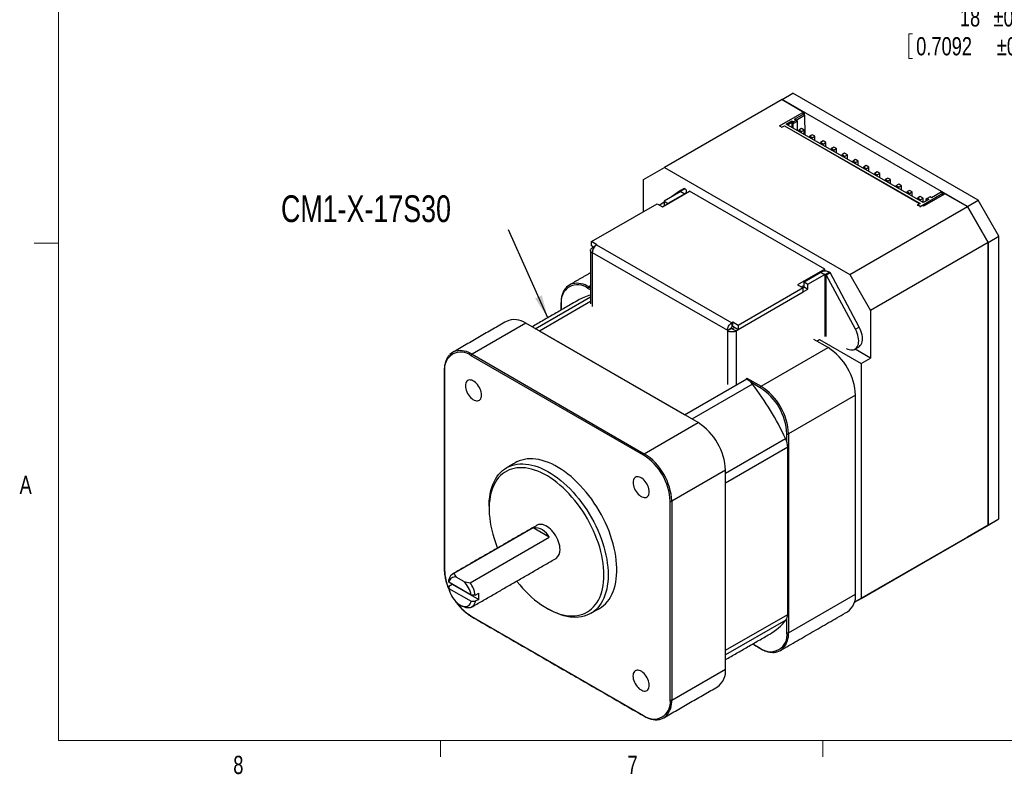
# Model space of a CAD drawing. Header units: millimetres. Extents: x 11 to 421, y 5 to 275.
# Tile 1 of 5: x 11 to 140, y 6 to 104. Entities that reach past the tile are written whole.
import ezdxf

# ---------------------------------------------------------------- set-up
doc = ezdxf.new("R2010")
doc.units = ezdxf.units.MM
doc.styles.add('SLDTEXTSTYLE0', font='TXT', dxfattribs={"width": 0.75})
doc.dimstyles.new('SLDDIMSTYLE2', dxfattribs={"dimtxt": 0, "dimasz": 3, "dimexe": 0, "dimexo": 0.0625, "dimgap": 0, "dimtad": 0, "dimtih": 1, "dimtoh": 1, "dimdec": 0, "dimrnd": 1e-09, "dimzin": 0, "dimdsep": 46, "dimtxsty": 'Standard', "dimsah": 1, "dimcen": 0.09, "dimadec": 0, "dimazin": 0, "dimtfac": 3, "dimtdec": 0, "dimtofl": 0, "dimtmove": 0, "dimatfit": 3, "dimfxl": 1, "dimtolj": 1, "dimtzin": 0, "dimarcsym": 0})
doc.dimstyles.new('SLDDIMSTYLE4', dxfattribs={"dimtxt": 2.38125, "dimasz": 3, "dimexe": 0, "dimexo": 0.0625, "dimgap": 0.595313, "dimtad": 0, "dimdec": 1, "dimrnd": 1e-09, "dimzin": 12, "dimdsep": 46, "dimtxsty": 'SLDTEXTSTYLE0', "dimsah": 1, "dimcen": 0.09, "dimadec": 0, "dimazin": 0, "dimtol": 1, "dimtp": 0.5, "dimtm": 0.5, "dimtfac": 1, "dimtdec": 1, "dimtofl": 0, "dimtmove": 0, "dimatfit": 3, "dimfxl": 1, "dimtolj": 1, "dimarcsym": 0})

# ---------------------------------------------------------------- blocks, each defined once
blk = doc.blocks.new('*D17')
at = {"color": 7, "linetype": 'Continuous', "lineweight": 0}
for p, q in [((155.11, 142.63), (155.11, 101.73)), ((173.13, 128.81), (173.13, 101.73)), ((127.17, 102.45), (127.17, 99.24)), ((127.17, 102.45), (127.65, 102.45)), ((151.06, 102.45), (150.58, 102.45)), ((151.06, 102.45), (151.06, 99.24)), ((155.11, 102.73), (154.1, 102.73)), ((173.13, 102.73), (155.11, 102.73)), ((127.17, 99.24), (127.65, 99.24)), ((151.06, 99.24), (150.58, 99.24))]:
    blk.add_line(p, q, dxfattribs=at)
for points in [[(155.11, 102.73), (158.11, 102.23), (158.11, 103.23)], [(173.13, 102.73), (170.13, 103.23), (170.13, 102.23)]]:
    blk.add_solid(points, dxfattribs=at)
at = {"color": 7, "linetype": 'Continuous', "lineweight": 0, "char_height": 2.381, "attachment_point": 1, "style": 'SLDTEXTSTYLE0'}
for s, insert in [('18', (133.85, 105.8)), ('±0.5', (138.24, 105.8)), ('0.7092', (128.13, 102.02)), ('±0.0197', (138.68, 102.02))]:
    blk.add_mtext(s, dxfattribs=dict(at, insert=insert))

msp = doc.modelspace()

# ---------------------------------------------------------------- linework, layer by layer
at = {"color": 7, "linetype": 'Continuous', "lineweight": 0}
for p, q in [((15.907, 270.309), (15.907, 9.959)), ((15.907, 75.046), (12.732, 75.046)), ((415.957, 9.959), (15.907, 9.959)), ((65.907, 9.959), (65.907, 7.805)), ((115.913, 9.959), (115.913, 7.805))]:
    msp.add_line(p, q, dxfattribs=at)
at = {"color": 7, "linetype": 'Continuous', "lineweight": 30}
for p, q in [((110.576, 93.851), (111.99, 94.668)), ((136.244, 80.666), (111.99, 94.668)), ((110.576, 93.851), (95.196, 84.973)), ((110.576, 93.851), (113.487, 92.171)), ((110.576, 93.851), (110.576, 93.851)), ((134.829, 79.85), (110.576, 93.851)), ((110.251, 90.4), (113.221, 92.114)), ((112.196, 91.279), (113.433, 91.993)), ((112.409, 91.157), (113.54, 91.809)), ((113.221, 92.114), (113.433, 91.993)), ((113.306, 92.066), (113.487, 92.171)), ((113.54, 91.809), (113.433, 91.993)), ((113.487, 92.171), (113.487, 91.9)), ((113.54, 91.809), (113.549, 89.244)), ((110.251, 90.4), (110.569, 90.218)), ((110.251, 90.4), (110.251, 90.365)), ((110.569, 90.218), (110.923, 90.422)), ((110.572, 90.18), (110.569, 90.218)), ((110.923, 90.422), (128.671, 80.259)), ((110.923, 90.422), (110.925, 90.384)), ((128.567, 80.199), (110.925, 90.384)), ((111.1, 90.646), (111.842, 91.074)), ((129.06, 80.362), (111.1, 90.646)), ((111.313, 90.524), (111.843, 90.83)), ((111.842, 91.074), (112.054, 90.953)), ((111.842, 91.074), (111.843, 90.83)), ((111.843, 90.83), (111.845, 90.219)), ((111.843, 90.83), (112.055, 90.708)), ((112.054, 90.953), (112.408, 91.157)), ((112.054, 90.953), (112.055, 90.708)), ((112.055, 90.708), (112.62, 91.035)), ((112.057, 90.098), (112.055, 90.708)), ((112.408, 91.157), (112.196, 91.279)), ((112.408, 91.157), (112.62, 91.035)), ((112.625, 89.773), (112.62, 91.035)), ((113.117, 90.058), (112.763, 89.853)), ((112.763, 89.853), (112.764, 89.693)), ((113.117, 89.651), (112.763, 89.853)), ((113.471, 89.855), (113.117, 90.058)), ((113.117, 89.651), (113.471, 89.855)), ((113.118, 89.49), (113.117, 89.651)), ((113.473, 89.287), (113.471, 89.855)), ((114.531, 89.248), (114.178, 89.044)), ((114.178, 89.044), (114.178, 88.883)), ((114.531, 88.841), (114.178, 89.044)), ((114.885, 89.045), (114.531, 89.248)), ((114.531, 88.841), (114.885, 89.045)), ((114.887, 88.477), (114.885, 89.045)), ((114.532, 88.681), (114.531, 88.841)), ((115.945, 88.438), (115.592, 88.234)), ((115.592, 88.234), (115.592, 88.073)), ((115.945, 88.031), (115.592, 88.234)), ((116.299, 88.236), (115.945, 88.438)), ((115.945, 88.031), (116.299, 88.236)), ((115.946, 87.871), (115.945, 88.031)), ((116.301, 87.668), (116.299, 88.236)), ((117.36, 87.628), (117.006, 87.424)), ((117.713, 87.426), (117.36, 87.628)), ((117.006, 87.424), (117.007, 87.264)), ((117.36, 87.222), (117.006, 87.424)), ((117.36, 87.222), (117.713, 87.426)), ((117.36, 87.061), (117.36, 87.222)), ((117.715, 86.858), (117.713, 87.426)), ((118.774, 86.818), (118.42, 86.614)), ((118.42, 86.614), (118.421, 86.454)), ((118.774, 86.412), (118.42, 86.614)), ((119.127, 86.616), (118.774, 86.818)), ((118.774, 86.412), (119.127, 86.616)), ((118.774, 86.251), (118.774, 86.412)), ((119.129, 86.048), (119.127, 86.616)), ((120.188, 86.009), (119.834, 85.805)), ((119.834, 85.805), (119.835, 85.644)), ((120.188, 85.602), (119.834, 85.805)), ((120.542, 85.806), (120.188, 86.009)), ((120.188, 85.602), (120.542, 85.806)), ((120.189, 85.442), (120.188, 85.602)), ((120.544, 85.238), (120.542, 85.806)), ((121.602, 85.199), (121.249, 84.995)), ((121.956, 84.997), (121.602, 85.199)), ((92.474, 83.401), (95.196, 84.973)), ((95.196, 84.973), (119.45, 70.971)), ((121.249, 84.995), (121.249, 84.834)), ((121.602, 84.792), (121.249, 84.995)), ((121.602, 84.792), (121.956, 84.997)), ((121.603, 84.632), (121.602, 84.792)), ((121.958, 84.429), (121.956, 84.997)), ((123.016, 84.389), (122.663, 84.185)), ((122.663, 84.185), (122.663, 84.025)), ((123.016, 83.983), (122.663, 84.185)), ((123.37, 84.187), (123.016, 84.389)), ((123.016, 83.983), (123.37, 84.187)), ((123.017, 83.822), (123.016, 83.983)), ((123.372, 83.619), (123.37, 84.187)), ((92.474, 79.197), (92.474, 83.401)), ((124.431, 83.579), (124.077, 83.375)), ((124.077, 83.375), (124.078, 83.215)), ((124.431, 83.173), (124.077, 83.375)), ((124.784, 83.377), (124.431, 83.579)), ((124.431, 83.173), (124.784, 83.377)), ((124.431, 83.012), (124.431, 83.173)), ((124.786, 82.809), (124.784, 83.377)), ((125.845, 82.77), (125.491, 82.566)), ((125.491, 82.566), (125.492, 82.405)), ((125.845, 82.363), (125.491, 82.566)), ((126.198, 82.567), (125.845, 82.77)), ((125.845, 82.363), (126.198, 82.567)), ((126.2, 81.999), (126.198, 82.567)), ((94.947, 79.808), (98.482, 81.849)), ((97.351, 81.813), (95.155, 80.546)), ((97.846, 81.528), (95.65, 80.26)), ((97.285, 81.933), (96.13, 81.108)), ((97.78, 82.219), (97.285, 81.933)), ((97.285, 81.933), (97.351, 81.895)), ((97.351, 81.895), (97.846, 82.181)), ((97.351, 81.813), (97.351, 81.895)), ((97.351, 81.813), (97.846, 81.528)), ((97.78, 82.219), (97.846, 82.181)), ((97.846, 81.481), (97.846, 81.528)), ((116.159, 71.645), (98.482, 81.849)), ((125.845, 82.203), (125.845, 82.363)), ((127.259, 81.96), (126.905, 81.756)), ((126.905, 81.756), (126.906, 81.595)), ((127.259, 81.553), (126.905, 81.756)), ((127.613, 81.758), (127.259, 81.96)), ((127.259, 81.553), (127.613, 81.758)), ((127.26, 81.393), (127.259, 81.553)), ((127.615, 81.19), (127.613, 81.758)), ((128.636, 79.873), (131.606, 81.588)), ((131.915, 81.532), (129.087, 79.9)), ((131.394, 81.709), (130.156, 80.995)), ((131.394, 81.709), (131.606, 81.588)), ((131.606, 81.588), (131.606, 81.354)), ((131.915, 81.532), (134.829, 79.85)), ((85.647, 75.257), (94.239, 80.216)), ((94.239, 80.216), (94.947, 79.808)), ((95.155, 80.413), (94.593, 80.012)), ((95.155, 80.546), (95.65, 80.26)), ((95.155, 80.546), (95.155, 79.928)), ((95.65, 80.26), (95.65, 80.214)), ((128.318, 80.055), (128.31, 79.94)), ((128.671, 80.259), (128.318, 80.055)), ((128.636, 79.873), (128.318, 80.055)), ((128.673, 81.15), (128.32, 80.946)), ((128.32, 80.946), (128.32, 80.786)), ((128.673, 80.744), (128.32, 80.946)), ((129.027, 80.948), (128.673, 81.15)), ((128.673, 80.744), (129.027, 80.948)), ((128.674, 80.583), (128.673, 80.744)), ((129.087, 79.9), (128.99, 79.955)), ((129.029, 80.38), (129.027, 80.948)), ((129.803, 80.791), (129.06, 80.362)), ((129.59, 80.912), (129.379, 80.789)), ((129.379, 80.789), (129.59, 80.668)), ((129.379, 80.789), (129.38, 80.546)), ((129.944, 81.116), (129.59, 80.912)), ((129.59, 80.912), (129.803, 80.791)), ((130.156, 80.995), (129.944, 81.116)), ((134.829, 79.85), (136.244, 80.666)), ((138.966, 75.951), (136.244, 80.666)), ((119.45, 70.971), (134.829, 79.85)), ((128.636, 79.873), (128.636, 79.751)), ((134.829, 79.85), (137.552, 75.135)), ((137.552, 75.135), (134.829, 79.85)), ((86.355, 74.848), (85.647, 75.257)), ((85.647, 74.685), (85.647, 75.257)), ((86.32, 74.828), (86.355, 74.848)), ((86.32, 74.828), (103.997, 64.623)), ((137.552, 75.135), (122.172, 66.256)), ((137.552, 75.135), (138.966, 75.951)), ((137.552, 75.135), (137.552, 38.145)), ((137.552, 38.145), (137.552, 75.135)), ((138.966, 38.962), (138.966, 75.951)), ((85.984, 74.491), (85.647, 74.685)), ((85.927, 74.524), (85.755, 74.425)), ((85.894, 74.344), (85.755, 74.425)), ((85.755, 73.848), (103.431, 63.644)), ((85.755, 73.772), (85.755, 73.848)), ((85.755, 73.772), (85.755, 66.772)), ((116.159, 71.645), (112.624, 69.604)), ((113.467, 69.974), (115.664, 71.242)), ((113.962, 69.688), (116.159, 70.956)), ((116.159, 71.369), (116.159, 71.645)), ((116.159, 70.956), (116.159, 62.828)), ((116.3, 70.956), (116.366, 70.918)), ((116.3, 70.956), (116.301, 62.828)), ((116.366, 70.918), (116.861, 71.204)), ((116.366, 70.918), (116.861, 71.204)), ((116.366, 70.918), (116.366, 70.918)), ((120.186, 63.783), (116.366, 70.918)), ((116.795, 71.242), (116.861, 71.204)), ((120.681, 64.068), (116.861, 71.204)), ((116.861, 71.204), (116.861, 71.204)), ((119.45, 70.971), (122.172, 66.256)), ((112.624, 69.604), (113.331, 69.195)), ((113.467, 69.974), (113.962, 69.688)), ((113.467, 69.321), (113.467, 69.974)), ((113.962, 69.035), (113.962, 69.688)), ((85.52, 68.948), (85.189, 69.139)), ((85.52, 69.453), (85.295, 69.323)), ((85.295, 69.323), (85.52, 69.193)), ((113.331, 69.195), (104.845, 64.297)), ((113.331, 68.624), (104.845, 63.725)), ((113.467, 69.519), (113.119, 69.318)), ((113.291, 69.219), (113.467, 69.321)), ((113.331, 68.624), (113.331, 69.195)), ((113.331, 68.67), (113.962, 69.035)), ((113.467, 69.321), (113.962, 69.035)), ((78.285, 63.859), (85.52, 68.036)), ((85.52, 67.404), (78.833, 63.543)), ((81.703, 67.126), (81.703, 66.312)), ((122.172, 66.256), (122.172, 60.01)), ((77.057, 64.568), (70.022, 60.506)), ((99.594, 51.557), (77.057, 64.568)), ((104.138, 64.705), (103.997, 64.623)), ((103.997, 64.623), (103.997, 64.052)), ((104.845, 64.297), (104.138, 64.705)), ((104.138, 64.133), (104.138, 64.705)), ((97.821, 52.581), (78.833, 63.543)), ((103.431, 63.644), (103.926, 63.929)), ((103.926, 63.853), (103.431, 63.568)), ((103.431, 63.644), (103.431, 63.568)), ((103.431, 63.568), (103.431, 56.567)), ((103.926, 63.929), (103.926, 63.853)), ((104.138, 64.133), (103.997, 64.052)), ((104.068, 63.853), (104.346, 64.014)), ((104.068, 63.853), (104.563, 63.568)), ((104.845, 63.725), (104.138, 64.133)), ((104.563, 63.568), (104.841, 63.728)), ((104.563, 63.568), (104.563, 56.567)), ((104.845, 64.297), (104.845, 63.725)), ((120.186, 63.783), (120.681, 64.068)), ((116.6, 61.375), (114.745, 62.446)), ((115.121, 62.228), (115.488, 62.44)), ((115.488, 62.44), (120.935, 59.295)), ((107.832, 56.313), (116.6, 61.375)), ((122.172, 60.01), (120.131, 61.188)), ((92.453, 47.312), (69.916, 60.322)), ((70.022, 60.506), (92.559, 47.496)), ((120.935, 59.295), (122.172, 60.01)), ((120.935, 59.295), (120.935, 28.553)), ((66.43, 58.309), (66.43, 32.284)), ((97.821, 52.581), (105.953, 57.275)), ((105.953, 57.275), (105.871, 57.323)), ((105.977, 57.384), (107.832, 56.313)), ((107.726, 56.129), (106.49, 56.843)), ((106.696, 56.603), (98.776, 52.03)), ((120.192, 55.153), (111.424, 50.091)), ((120.192, 29.128), (120.192, 55.153)), ((92.559, 47.496), (99.594, 51.557)), ((103.186, 44.934), (111.042, 49.469)), ((111.212, 49.023), (111.212, 50.091)), ((111.424, 50.091), (111.424, 24.067)), ((111.318, 48.341), (103.186, 43.647)), ((111.318, 26.463), (111.318, 48.341)), ((103.186, 45.336), (96.151, 41.274)), ((103.186, 19.311), (103.186, 45.336)), ((103.186, 21.769), (103.186, 43.647)), ((95.939, 15.249), (95.939, 41.274)), ((96.151, 41.274), (96.151, 15.249)), ((136.244, 37.39), (138.966, 38.962)), ((137.552, 38.145), (138.966, 38.962)), ((78, 37.801), (67.654, 31.829)), ((80.123, 36.575), (78, 37.801)), ((120.935, 28.553), (137.552, 38.145)), ((137.552, 38.145), (134.829, 36.573)), ((134.829, 36.573), (137.552, 38.145)), ((134.829, 36.573), (136.244, 37.39)), ((69.777, 30.603), (80.123, 36.575)), ((134.829, 36.573), (120.045, 28.039)), ((68.943, 30.774), (67.95, 31.347)), ((66.983, 30.174), (67.421, 30.427)), ((69.904, 28.993), (66.989, 30.676)), ((66.989, 29.859), (69.904, 28.176)), ((67.421, 30.427), (70.888, 28.425)), ((70.449, 28.989), (70.888, 29.242)), ((70.888, 28.425), (70.449, 28.172)), ((111.424, 24.067), (120.192, 29.128)), ((120.045, 28.039), (120.935, 28.553)), ((69.916, 26.246), (92.453, 13.236)), ((103.186, 21.769), (111.318, 26.463)), ((111.212, 24.067), (111.212, 25.904)), ((111.098, 25.715), (103.186, 21.148)), ((106.77, 22.605), (107.726, 22.053)), ((96.151, 15.249), (103.186, 19.311))]:
    msp.add_line(p, q, dxfattribs=at)
at = {"color": 7, "linetype": 'Continuous', "lineweight": 30, "flags": 128}
for points in [[(118.981, 61.28), (119.18, 61.184), (119.375, 61.117), (119.564, 61.08), (119.745, 61.074), (119.913, 61.099), (120.068, 61.155), (120.207, 61.24), (120.328, 61.353), (120.429, 61.493), (120.508, 61.659), (120.565, 61.846), (120.599, 62.053), (120.609, 62.278), (120.595, 62.515), (120.558, 62.763), (120.497, 63.017), (120.414, 63.274), (120.31, 63.531), (120.186, 63.783)], [(120.617, 61.469), (120.702, 61.525), (120.823, 61.639), (120.924, 61.779), (121.003, 61.944), (121.06, 62.132), (121.094, 62.339), (121.104, 62.563), (121.09, 62.801), (121.053, 63.049), (120.992, 63.303), (120.909, 63.56), (120.805, 63.816), (120.681, 64.068)], [(71.276, 55.165), (71.264, 55.354), (71.229, 55.553), (71.171, 55.757), (71.092, 55.961), (70.993, 56.161), (70.877, 56.353), (70.746, 56.532), (70.603, 56.694), (70.452, 56.835), (70.295, 56.953), (70.136, 57.044), (69.98, 57.108), (69.828, 57.141), (69.685, 57.144), (69.554, 57.117), (69.438, 57.059), (69.339, 56.973), (69.26, 56.86), (69.202, 56.723), (69.167, 56.565), (69.155, 56.39), (69.167, 56.2), (69.202, 56.001), (69.26, 55.797), (69.339, 55.593), (69.438, 55.393), (69.554, 55.201), (69.685, 55.023), (69.828, 54.861), (69.98, 54.719), (70.136, 54.602), (70.295, 54.51), (70.452, 54.447), (70.603, 54.413), (70.746, 54.41), (70.877, 54.438), (70.993, 54.495), (71.092, 54.581), (71.171, 54.694), (71.229, 54.831), (71.264, 54.989), (71.276, 55.165)], [(86.688, 27.245), (86.945, 27.409), (87.222, 27.621), (87.482, 27.86), (87.722, 28.127), (87.943, 28.419), (88.144, 28.736), (88.324, 29.076), (88.482, 29.44), (88.619, 29.826), (88.734, 30.233), (88.826, 30.659), (88.896, 31.103), (88.942, 31.565), (88.965, 32.042), (88.965, 32.533), (88.942, 33.037), (88.896, 33.551), (88.826, 34.076), (88.734, 34.609), (88.619, 35.148), (88.482, 35.692), (88.324, 36.239), (88.144, 36.788), (87.943, 37.336), (87.722, 37.883), (87.482, 38.427), (87.222, 38.966), (86.945, 39.499), (86.651, 40.023), (86.34, 40.537), (86.014, 41.041), (85.673, 41.531), (85.319, 42.008), (84.953, 42.469), (84.575, 42.913), (84.187, 43.338), (83.791, 43.744), (83.386, 44.129), (82.975, 44.493), (82.559, 44.833), (82.139, 45.149), (81.715, 45.44), (81.29, 45.706), (80.865, 45.945), (80.441, 46.156), (80.019, 46.339), (79.6, 46.494), (79.187, 46.62), (78.779, 46.717), (78.378, 46.784), (77.986, 46.821), (77.603, 46.828), (77.231, 46.805), (76.871, 46.752), (76.523, 46.669), (76.19, 46.557), (75.871, 46.416), (75.68, 46.313)], [(72.254, 40.611), (72.257, 40.855), (72.28, 41.332), (72.327, 41.794), (72.396, 42.238), (72.488, 42.664), (72.603, 43.071), (72.74, 43.457), (72.899, 43.821), (73.079, 44.162), (73.279, 44.478), (73.5, 44.77), (73.741, 45.037), (74, 45.276), (74.277, 45.488), (74.572, 45.673), (74.883, 45.829), (75.209, 45.955), (75.549, 46.053), (75.903, 46.12), (76.27, 46.158), (76.647, 46.166), (77.035, 46.144), (77.431, 46.092), (77.836, 46.011), (78.247, 45.899), (78.663, 45.759), (79.084, 45.59), (79.507, 45.392), (79.932, 45.167), (80.357, 44.915), (80.781, 44.636), (81.203, 44.333), (81.622, 44.004), (82.036, 43.652), (82.444, 43.278), (82.844, 42.882), (83.237, 42.466), (83.619, 42.031), (83.991, 41.579), (84.352, 41.11), (84.699, 40.626), (85.033, 40.129), (85.351, 39.62), (85.654, 39.1), (85.94, 38.572), (86.208, 38.036), (86.458, 37.494), (86.689, 36.949), (86.9, 36.401), (87.091, 35.852), (87.26, 35.303), (87.408, 34.758), (87.534, 34.216), (87.637, 33.68), (87.718, 33.151), (87.776, 32.631), (87.811, 32.122), (87.822, 31.624), (87.822, 31.624)], [(87.283, 31.624), (87.272, 32.113), (87.237, 32.614), (87.179, 33.125), (87.098, 33.645), (86.995, 34.172), (86.869, 34.705), (86.721, 35.241), (86.552, 35.78), (86.362, 36.32), (86.151, 36.858), (85.921, 37.393), (85.672, 37.924), (85.404, 38.449), (85.119, 38.967), (84.818, 39.475), (84.501, 39.972), (84.169, 40.457), (83.824, 40.928), (83.466, 41.383), (83.096, 41.822), (82.717, 42.242), (82.328, 42.644), (81.931, 43.024), (81.528, 43.383), (81.119, 43.719), (80.707, 44.031), (80.291, 44.318), (79.873, 44.579), (79.456, 44.813), (79.039, 45.02), (78.624, 45.199), (78.213, 45.35), (77.807, 45.471), (77.407, 45.564), (77.014, 45.626), (76.63, 45.659), (76.255, 45.661), (75.892, 45.634), (75.54, 45.577), (75.201, 45.49), (74.877, 45.373), (74.567, 45.228), (74.274, 45.054), (73.997, 44.851), (73.739, 44.622), (73.499, 44.365), (73.278, 44.083), (73.078, 43.775), (72.898, 43.443), (72.74, 43.089), (72.603, 42.712), (72.488, 42.314), (72.396, 41.897), (72.327, 41.461), (72.28, 41.008), (72.257, 40.54), (72.257, 40.057), (72.28, 39.562), (72.327, 39.056), (72.396, 38.54), (72.488, 38.017), (72.603, 37.486), (72.74, 36.952), (72.898, 36.414), (73.078, 35.874), (73.278, 35.335), (73.353, 35.147)], [(93.213, 42.501), (93.201, 42.69), (93.166, 42.889), (93.108, 43.093), (93.029, 43.297), (92.93, 43.498), (92.814, 43.689), (92.683, 43.868), (92.54, 44.03), (92.389, 44.171), (92.232, 44.289), (92.073, 44.38), (91.917, 44.444), (91.765, 44.477), (91.622, 44.48), (91.491, 44.453), (91.375, 44.395), (91.276, 44.309), (91.197, 44.196), (91.139, 44.059), (91.104, 43.901), (91.092, 43.726), (91.104, 43.536), (91.139, 43.337), (91.197, 43.134), (91.276, 42.929), (91.375, 42.729), (91.491, 42.537), (91.622, 42.359), (91.765, 42.197), (91.917, 42.055), (92.073, 41.938), (92.232, 41.846), (92.389, 41.783), (92.54, 41.749), (92.683, 41.746), (92.814, 41.774), (92.93, 41.831), (93.029, 41.917), (93.108, 42.03), (93.166, 42.167), (93.201, 42.325), (93.213, 42.501)], [(81.538, 34.941), (81.526, 35.185), (81.49, 35.44), (81.431, 35.701), (81.35, 35.966), (81.247, 36.232), (81.124, 36.493), (80.983, 36.747), (80.825, 36.991), (80.653, 37.221), (80.47, 37.434), (80.276, 37.626), (80.076, 37.797), (79.872, 37.942), (79.666, 38.061), (79.462, 38.151), (79.261, 38.212), (79.068, 38.243), (78.884, 38.242), (78.712, 38.211), (78.555, 38.149), (78.518, 38.129)], [(75.855, 30.814), (75.892, 30.767), (76.255, 30.32), (76.63, 29.89), (77.014, 29.479), (77.407, 29.088), (77.807, 28.718), (78.213, 28.371), (78.624, 28.047), (79.039, 27.747), (79.456, 27.473), (79.873, 27.225), (80.291, 27.004), (80.707, 26.811), (81.119, 26.646), (81.528, 26.51), (81.931, 26.403), (82.328, 26.326), (82.717, 26.278), (83.096, 26.261), (83.466, 26.273), (83.824, 26.315), (84.169, 26.388), (84.501, 26.489), (84.818, 26.62), (85.119, 26.78), (85.404, 26.968), (85.672, 27.185), (85.921, 27.428), (86.151, 27.697), (86.362, 27.992), (86.552, 28.312), (86.721, 28.656), (86.869, 29.022), (86.995, 29.409), (87.098, 29.817), (87.179, 30.243), (87.237, 30.688), (87.272, 31.149), (87.283, 31.624)], [(87.822, 31.624), (87.811, 31.14), (87.776, 30.671), (87.718, 30.218), (87.637, 29.782), (87.534, 29.366), (87.408, 28.969), (87.26, 28.594), (87.091, 28.242), (86.9, 27.912), (86.689, 27.608), (86.458, 27.329), (86.208, 27.076), (85.94, 26.85), (85.654, 26.651), (85.351, 26.481), (85.033, 26.34), (84.699, 26.228), (84.352, 26.145), (83.991, 26.092), (83.619, 26.069), (83.237, 26.076), (82.844, 26.113), (82.444, 26.18), (82.036, 26.277), (81.622, 26.403), (81.203, 26.558), (80.781, 26.741), (80.357, 26.952), (80.037, 27.13)], [(66.989, 29.859), (67.046, 29.616), (67.125, 29.371), (67.225, 29.126), (67.345, 28.887), (67.483, 28.656), (67.636, 28.437), (67.802, 28.234), (67.979, 28.051), (68.163, 27.889), (68.351, 27.753), (68.542, 27.643), (68.73, 27.562), (68.914, 27.511), (69.091, 27.49), (69.257, 27.501), (69.41, 27.543), (69.548, 27.615), (69.668, 27.716), (69.768, 27.845), (69.847, 27.999), (69.904, 28.176)], [(70.449, 28.172), (70.395, 27.969), (70.317, 27.788), (70.216, 27.633), (70.094, 27.505), (69.953, 27.407), (69.794, 27.339), (69.619, 27.304), (69.432, 27.3), (69.235, 27.329), (69.03, 27.39), (68.821, 27.481), (68.716, 27.539)], [(93.197, 17.178), (93.185, 17.368), (93.15, 17.567), (93.092, 17.77), (93.013, 17.975), (92.914, 18.175), (92.798, 18.366), (92.667, 18.545), (92.524, 18.707), (92.372, 18.848), (92.216, 18.966), (92.057, 19.058), (91.9, 19.121), (91.749, 19.154), (91.606, 19.157), (91.475, 19.13), (91.359, 19.073), (91.26, 18.986), (91.181, 18.874), (91.123, 18.737), (91.088, 18.579), (91.076, 18.403), (91.088, 18.214), (91.123, 18.015), (91.181, 17.811), (91.26, 17.607), (91.359, 17.406), (91.475, 17.215), (91.606, 17.036), (91.749, 16.874), (91.9, 16.733), (92.057, 16.615), (92.216, 16.523), (92.372, 16.46), (92.524, 16.427), (92.667, 16.424), (92.798, 16.451), (92.914, 16.509), (93.013, 16.595), (93.092, 16.708), (93.15, 16.844), (93.185, 17.003), (93.197, 17.178)]]:
    msp.add_lwpolyline(points, dxfattribs=at)
at = {"color": 7, "linetype": 'Continuous', "lineweight": 30}
for centre, radius, start, end in [((83.833, 67.462), 2.157, 51.05044, 188.96031), ((83.617, 68.082), 1.724, 104.37521, 135.57263), ((83.718, 66.957), 2.844, 56.30888, 100.7072), ((85.419, 69.129), 0.231, 122.60548, 177.39452), ((81.731, 67.193), 0.0719, 184.04335, 247.26227), ((87.572, 61.069), 7.475, 105.92978, 119.93434), ((75.571, 62.507), 2.54, 54.19163, 114.49791), ((68.56, 58.645), 2.157, 51.05044, 188.96031), ((68.344, 59.264), 1.724, 104.37521, 135.57263), ((68.444, 58.14), 2.844, 56.30888, 100.7072), ((112.409, 54.807), 7.791, 2.54391, 57.45609), ((70.146, 60.312), 0.231, 122.60548, 177.39452), ((66.461, 58.378), 0.0754, 185.71068, 245.62396), ((104.585, 55.018), 2.639, 36.89894, 58.79659), ((76.827, 33.513), 37.753, 25.0014, 37.70449), ((107.956, 56.119), 0.231, 122.60548, 177.39452), ((103.659, 49.756), 7.561, 2.54379, 57.45621), ((103.641, 49.745), 7.791, 2.54391, 57.45609), ((95.403, 44.99), 7.791, 2.54391, 57.45609), ((108.585, 48.271), 2.734, 1.47503, 26.00151), ((111.318, 50.296), 0.231, 242.60967, 297.39033), ((92.683, 47.302), 0.231, 122.60548, 177.39452), ((88.385, 40.938), 7.561, 2.54379, 57.45621), ((88.368, 40.928), 7.791, 2.54391, 57.45609), ((96.045, 41.479), 0.231, 242.60967, 297.39033), ((78.151, 35.611), 2.195, 26.05424, 93.95114), ((80.255, 34.831), 1.287, 306.42072, 4.89146), ((66.461, 32.353), 0.0754, 185.6948, 245.62534), ((73.12, 32.455), 6.693, 181.45911, 204.44264), ((67.983, 30.877), 1.007, 109.05501, 173.49112), ((67.787, 30.556), 0.807, 78.33179, 171.48134), ((66.482, 28.296), 3.492, 11.52065, 45.20441), ((66.488, 28.287), 4.023, 10.06104, 35.15196), ((68.576, 28.834), 2.347, 349.97556, 10.02444), ((117.665, 28.871), 2.541, 305.50031, 5.81187), ((73.409, 31.957), 6.694, 215.50472, 238.54072), ((69.991, 26.239), 0.0755, 174.37962, 234.30196), ((110.134, 26.405), 1.186, 324.39224, 2.7905), ((105.121, 30.478), 7.643, 300.18661, 321.44452), ((109.082, 23.731), 2.157, 231.05044, 8.96031), ((108.587, 23.883), 2.844, 319.25407, 3.69741), ((111.318, 24.271), 0.231, 242.60967, 297.39033), ((107.801, 22.046), 0.0755, 174.38042, 234.29284), ((109.51, 23.234), 1.724, 284.37521, 315.57263), ((100.659, 19.054), 2.541, 305.50031, 5.81187), ((93.808, 14.913), 2.157, 231.05044, 8.96031), ((93.313, 15.066), 2.844, 319.25407, 3.69741), ((96.045, 15.454), 0.231, 242.60967, 297.39033), ((92.524, 13.227), 0.0719, 172.74256, 235.9597), ((94.236, 14.416), 1.724, 284.37521, 315.57263)]:
    msp.add_arc(centre, radius, start, end, dxfattribs=at)
for points, knots in [([(97.351, 81.813), (97.37, 81.824), (97.381, 81.839), (97.381, 81.869), (97.37, 81.884), (97.351, 81.895)], [0, 0, 0, 0, 0.5, 0.5, 1, 1, 1, 1]), ([(97.846, 81.528), (97.994, 81.613), (98.081, 81.733), (98.081, 81.975), (97.994, 82.095), (97.846, 82.181)], [0, 0, 0, 0, 0.5, 0.5, 1, 1, 1, 1]), ([(86.32, 74.828), (86.172, 74.742), (86.025, 74.587), (85.816, 74.224), (85.755, 74.019), (85.755, 73.848)], [0, 0, 0, 0, 0.5, 0.5, 1, 1, 1, 1]), ([(85.755, 73.772), (85.606, 73.857), (85.52, 73.977), (85.52, 74.219), (85.606, 74.339), (85.755, 74.425)], [0, 0, 0, 0, 0.5, 0.5, 1, 1, 1, 1]), ([(116.795, 71.242), (116.721, 71.285), (116.633, 71.319), (116.439, 71.365), (116.334, 71.377), (116.125, 71.377), (116.02, 71.365), (115.827, 71.319), (115.738, 71.285), (115.664, 71.242)], [0, 0, 0, 0, 0.25, 0.25, 0.5, 0.5, 0.75, 0.75, 1, 1, 1, 1]), ([(116.3, 70.956), (116.282, 70.967), (116.256, 70.973), (116.204, 70.973), (116.178, 70.967), (116.159, 70.956)], [0, 0, 0, 0, 0.5, 0.5, 1, 1, 1, 1]), ([(82.366, 69.271), (82.363, 69.268), (82.302, 69.213), (82.199, 69.084), (82.061, 68.883), (81.943, 68.658), (81.844, 68.413), (81.766, 68.149), (81.708, 67.867), (81.672, 67.574), (81.66, 67.345), (81.659, 67.216), (81.659, 67.188)], [0, 0, 0, 0, 0.0068799, 0.1258133, 0.2452928, 0.3654418, 0.4862565, 0.607639, 0.7294458, 0.8515304, 0.9675228, 1, 1, 1, 1]), ([(103.431, 63.644), (103.431, 63.815), (103.492, 64.02), (103.702, 64.383), (103.849, 64.538), (103.997, 64.623)], [0, 0, 0, 0, 0.5, 0.5, 1, 1, 1, 1]), ([(104.563, 63.568), (104.414, 63.482), (104.206, 63.432), (103.787, 63.432), (103.579, 63.482), (103.431, 63.568)], [0, 0, 0, 0, 0.5, 0.5, 1, 1, 1, 1]), ([(103.926, 63.929), (103.926, 63.951), (103.934, 63.976), (103.96, 64.022), (103.978, 64.041), (103.997, 64.052)], [0, 0, 0, 0, 0.5, 0.5, 1, 1, 1, 1]), ([(104.068, 63.853), (104.049, 63.843), (104.023, 63.836), (103.971, 63.836), (103.945, 63.843), (103.926, 63.853)], [0, 0, 0, 0, 0.5, 0.5, 1, 1, 1, 1]), ([(67.092, 60.454), (67.089, 60.451), (67.028, 60.396), (66.926, 60.267), (66.787, 60.066), (66.669, 59.841), (66.571, 59.596), (66.492, 59.331), (66.434, 59.05), (66.399, 58.757), (66.387, 58.528), (66.386, 58.399), (66.386, 58.37)], [0, 0, 0, 0, 0.0068799, 0.1258133, 0.2452928, 0.3654418, 0.4862565, 0.607639, 0.7294458, 0.8515304, 0.9675228, 1, 1, 1, 1]), ([(66.386, 32.346), (66.386, 32.289), (66.388, 32.125), (66.407, 31.846), (66.45, 31.506), (66.514, 31.16), (66.598, 30.809), (66.701, 30.456), (66.825, 30.102), (66.956, 29.771), (67.053, 29.561), (67.097, 29.467)], [0, 0, 0, 0, 0.0633777, 0.1834699, 0.3035266, 0.4235281, 0.5434688, 0.6633506, 0.7831798, 0.9029654, 1, 1, 1, 1]), ([(67.791, 28.262), (67.833, 28.2), (67.947, 28.033), (68.147, 27.774), (68.389, 27.485), (68.64, 27.213), (68.9, 26.959), (69.166, 26.724), (69.437, 26.51), (69.698, 26.327), (69.869, 26.225), (69.947, 26.178)], [0, 0, 0, 0, 0.0687812, 0.1872735, 0.3058007, 0.4243747, 0.5430072, 0.6617086, 0.7804874, 0.8993483, 1, 1, 1, 1]), ([(107.757, 21.985), (107.806, 21.957), (107.947, 21.878), (108.181, 21.765), (108.458, 21.655), (108.731, 21.573), (108.999, 21.517), (109.261, 21.489), (109.514, 21.489), (109.732, 21.511), (109.861, 21.544), (109.912, 21.557)], [0, 0, 0, 0, 0.06464374, 0.18725606, 0.30992181, 0.43252253, 0.55495002, 0.67706109, 0.79869102, 0.91968677, 1, 1, 1, 1]), ([(92.484, 13.168), (92.532, 13.14), (92.674, 13.06), (92.908, 12.948), (93.184, 12.838), (93.457, 12.755), (93.726, 12.7), (93.988, 12.671), (94.241, 12.672), (94.459, 12.693), (94.587, 12.726), (94.638, 12.74)], [0, 0, 0, 0, 0.0646437, 0.1872561, 0.3099218, 0.4325225, 0.55495, 0.6770611, 0.798691, 0.9196868, 1, 1, 1, 1])]:
    msp.add_open_spline(points, degree=3, knots=knots, dxfattribs=at)
for points, degree in [([(98.081, 81.617), (98.081, 81.854)], 1), ([(85.52, 74.098), (85.52, 67.098)], 1), ([(85.52, 71.171), (82.755, 69.575)], 1), ([(115.664, 71.242), (115.829, 71.147), (115.994, 71.051), (116.159, 70.956)], 3), ([(116.795, 71.242), (116.63, 71.147), (116.465, 71.051), (116.3, 70.956)], 3), ([(83.842, 67.547), (77.869, 64.099)], 1), ([(81.659, 67.188), (81.659, 66.287)], 1), ([(74.518, 64.819), (67.482, 60.758)], 1), ([(120.122, 61.183), (120.617, 61.469)], 1), ([(66.386, 58.37), (66.386, 32.346)], 1), ([(75.68, 46.313), (74.534, 45.652)], 1), ([(72.254, 40.611), (72.254, 40.3)], 1), ([(78.518, 38.129), (67.465, 31.748)], 1), ([(69.967, 27.415), (81.02, 33.795)], 1), ([(66.989, 30.676), (66.987, 30.781), (66.984, 30.886), (66.983, 30.991)], 3), ([(67.654, 31.829), (67.726, 31.663), (67.817, 31.5), (67.95, 31.347)], 3), ([(66.983, 30.174), (66.984, 30.069), (66.987, 29.964), (66.989, 29.859)], 3), ([(68.943, 30.774), (69.208, 30.697), (69.49, 30.645), (69.777, 30.603)], 3), ([(70.449, 28.989), (70.267, 28.991), (70.086, 28.992), (69.904, 28.993)], 3), ([(68.446, 27.694), (68.716, 27.539)], 1), ([(69.904, 28.176), (70.086, 28.175), (70.267, 28.173), (70.449, 28.172)], 3), ([(79.768, 27.285), (80.037, 27.13)], 1), ([(85.542, 26.584), (86.688, 27.245)], 1), ([(69.947, 26.178), (92.484, 13.168)], 1), ([(110.372, 21.741), (119.14, 26.802)], 1), ([(103.186, 20.537), (108.964, 23.872)], 1), ([(106.726, 22.58), (107.757, 21.985)], 1), ([(95.098, 12.923), (102.134, 16.985)], 1)]:
    msp.add_open_spline(points, degree=degree, dxfattribs=at)

# ---------------------------------------------------------------- texts
at = {"color": 7, "linetype": 'Continuous', "lineweight": 0, "attachment_point": 1, "style": 'SLDTEXTSTYLE0'}
for s, insert, char_height in [('CM1-X-17S30', (45.021, 81.313), 3.5), ('A', (10.821, 44.599), 2.381), ('8', (38.78, 7.949), 2.381), ('7', (90.359, 7.957), 2.381)]:
    msp.add_mtext(s, dxfattribs=dict(at, insert=insert, char_height=char_height))

# ---------------------------------------------------------------- dimensions: what is measured, and where the dimension line sits
at = {"color": 7, "linetype": 'Continuous', "lineweight": 0}
dim = msp.add_linear_dim(base=(173.128, 102.735), p1=(155.115, 143.63), p2=(173.128, 129.815), dimstyle='SLDDIMSTYLE4', dxfattribs=at)
dim.commit()
dim.dimension.update_dxf_attribs({"geometry": '*D17', "text_midpoint": (139.115, 102.735), "dimtype": 160})

# ---------------------------------------------------------------- leaders
msp.add_leader([(79.93, 65.289), (74.797, 76.801)], dimstyle='SLDDIMSTYLE2', dxfattribs=at)

doc.saveas('drawing.dxf')
